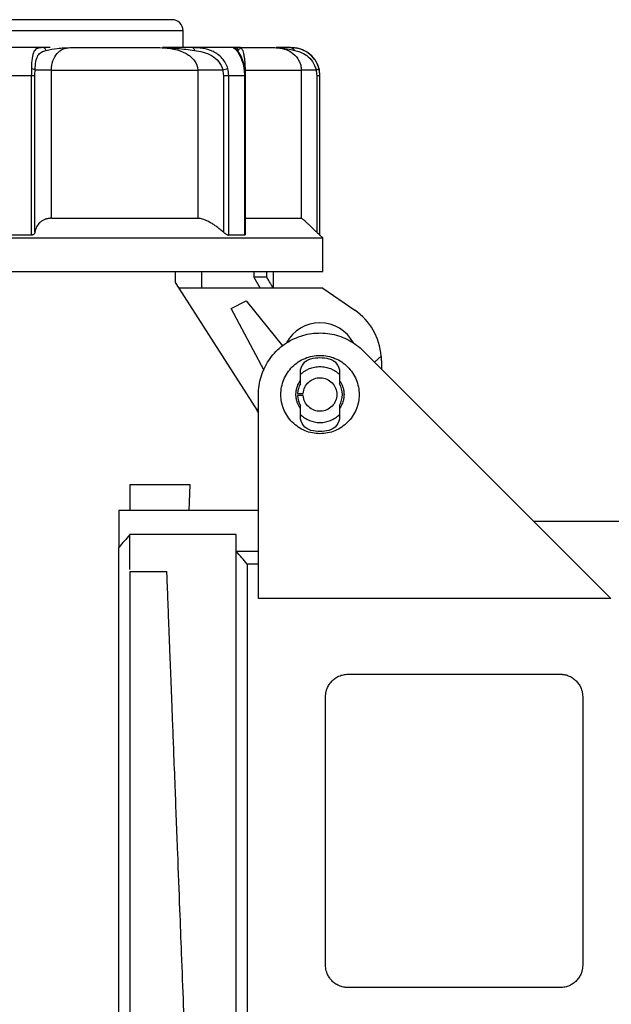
# Model space of a CAD drawing. Header units: inches. Extents: x 0 to 22, y 0 to 17.
# Tile 12 of 20: x 8.9 to 11, y 8.7 to 12.2. Entities that reach past the tile are written whole.
import ezdxf

# ---------------------------------------------------------------- set-up
doc = ezdxf.new("R2010")
doc.units = ezdxf.units.IN
doc.header["$LTSCALE"] = 2
doc.header["$MEASUREMENT"] = 0
doc.linetypes.add('SLD-Solid', pattern=[0])
doc.layers.add('DIMENSIONS', color=140, linetype='SLD-Solid', lineweight=25)
doc.styles.add('SLDTEXTSTYLE0', font='GOTHIC.TTF', dxfattribs={"width": 0.913})
doc.dimstyles.new('SLDDIMSTYLE2', dxfattribs={"dimtxt": 0.25, "dimasz": 0.3, "dimexe": 0, "dimexo": 0.0625, "dimgap": 0.0625, "dimtad": 0, "dimtih": 1, "dimtoh": 1, "dimrnd": 1e-09, "dimzin": 12, "dimdsep": 46, "dimtxsty": 'SLDTEXTSTYLE0', "dimsah": 1, "dimcen": 0.09, "dimadec": 0, "dimazin": 3, "dimtfac": 1, "dimtofl": 0, "dimtmove": 0, "dimatfit": 3, "dimfxl": 0, "dimfrac": 2, "dimtolj": 1, "dimtzin": 12, "dimarcsym": 0})

# ---------------------------------------------------------------- blocks, each defined once
blk = doc.blocks.new('_D_5')
at = {"layer": 'DIMENSIONS'}
for p, q in [((6.894, 11.2064), (6.894, 6.6313)), ((9.2661, 8.124), (9.2661, 6.6313)), ((6.894, 6.8813), (7.4614, 6.8813)), ((7.7568, 6.8794), (7.6806, 6.8794)), ((7.6806, 6.8794), (7.6806, 6.4825)), ((8.4033, 6.8794), (8.4795, 6.8794)), ((8.4795, 6.8794), (8.4795, 6.4825)), ((9.2661, 6.8813), (8.6987, 6.8813)), ((7.6806, 6.4825), (7.7568, 6.4825)), ((8.4795, 6.4825), (8.4033, 6.4825))]:
    blk.add_line(p, q, dxfattribs=at)
for points in [[(6.894, 6.8813), (7.194, 6.8213), (7.194, 6.9413)], [(9.2661, 6.8813), (8.9661, 6.9413), (8.9661, 6.8213)]]:
    blk.add_solid(points, dxfattribs=at)
at = {"layer": 'DIMENSIONS', "char_height": 0.25, "attachment_point": 1, "style": 'SLDTEXTSTYLE0'}
for s, insert in [('2.37', (7.7568, 7.2495)), ('60.3', (7.7568, 6.8018))]:
    blk.add_mtext(s, dxfattribs=dict(at, insert=insert))

msp = doc.modelspace()

# ---------------------------------------------------------------- linework, layer by layer
for p, q in [((9.4531, 12.1922), (8.4393, 12.1922)), ((9.4925, 12.1528), (8.4393, 12.1528)), ((9.4925, 12.0938), (9.4925, 12.1528)), ((8.9979, 12.0938), (8.7656, 12.0938)), ((9.025, 12.0938), (8.9979, 12.0938)), ((9.0941, 12.0938), (9.4113, 12.0938)), ((9.6695, 12.0938), (9.5259, 12.0938)), ((9.6863, 12.0841), (9.6927, 12.0914)), ((9.6987, 12.0902), (9.6948, 12.0938)), ((9.6948, 12.0938), (9.816, 12.0938)), ((9.6881, 12.0789), (9.6863, 12.0841)), ((8.8689, 11.9954), (8.9582, 11.9954)), ((8.9582, 11.9954), (8.9582, 11.4343)), ((8.971, 11.4446), (8.971, 11.9954)), ((9.0291, 11.4934), (9.0291, 12.015)), ((9.0291, 12.015), (9.5443, 12.015)), ((9.5443, 12.015), (9.5443, 11.4934)), ((9.6344, 11.9954), (9.6344, 11.4446)), ((9.6533, 11.9954), (9.7085, 11.9954)), ((9.6533, 11.4343), (9.6533, 11.9954)), ((9.7085, 11.9954), (9.7085, 11.4343)), ((9.7119, 11.9954), (9.7104, 12.0178)), ((9.7119, 11.4377), (9.7119, 11.9954)), ((9.712, 11.4934), (9.712, 12.015)), ((9.712, 12.015), (9.9088, 12.015)), ((9.9088, 12.015), (9.9088, 11.4934)), ((9.9631, 11.9954), (9.9631, 11.4446)), ((9.974, 11.4343), (9.974, 11.9954)), ((9.974, 11.9954), (9.9747, 11.9954)), ((9.9747, 11.4343), (9.9747, 11.9954)), ((9.0291, 11.4934), (9.5443, 11.4934)), ((9.712, 11.4934), (9.9088, 11.4934)), ((8.9582, 11.4343), (8.8689, 11.4343)), ((9.7085, 11.4343), (9.6533, 11.4343)), ((9.9747, 11.4343), (9.974, 11.4343)), ((9.9846, 11.4245), (9.9747, 11.4343)), ((8.4393, 11.4245), (9.9846, 11.4245)), ((9.9846, 11.3064), (9.9846, 11.4245)), ((8.4393, 11.3064), (9.9846, 11.3064)), ((9.4646, 11.3064), (9.4646, 11.2671)), ((9.5592, 11.2473), (9.5592, 11.3064)), ((9.7418, 11.3064), (9.7418, 11.2867)), ((9.7872, 11.2867), (9.7872, 11.3064)), ((9.8114, 11.2473), (9.8114, 11.3064)), ((9.4646, 11.2671), (9.4773, 11.2473)), ((9.7418, 11.2867), (9.7637, 11.2473)), ((9.7872, 11.2867), (9.7418, 11.2867)), ((9.4773, 11.2473), (9.7532, 10.8176)), ((9.9846, 11.2473), (9.4773, 11.2473)), ((9.9846, 11.2473), (10.0973, 11.1699)), ((9.6625, 11.1755), (9.7146, 11.2032)), ((9.7146, 11.2032), (9.8433, 11.0443)), ((9.778, 10.9582), (9.6625, 11.1755)), ((10.1279, 11.0264), (10.9986, 10.1557)), ((10.1672, 10.987), (10.1906, 11.0088)), ((10.1913, 10.9914), (10.1913, 10.963)), ((9.9058, 10.9436), (9.9058, 10.9516)), ((10.0436, 10.9516), (10.0436, 10.9436)), ((9.7582, 10.1557), (9.7582, 10.8733)), ((9.7532, 10.8176), (9.7582, 10.8248)), ((9.7582, 10.8098), (9.7532, 10.8176)), ((9.9058, 10.795), (9.9058, 10.803)), ((10.0436, 10.803), (10.0436, 10.795)), ((9.3054, 10.5555), (9.3054, 10.4658)), ((9.5177, 10.5555), (9.3054, 10.5555)), ((9.5143, 10.4658), (9.5177, 10.5555)), ((9.7582, 10.4658), (9.2661, 10.4658)), ((11.0574, 10.4265), (10.7278, 10.4265)), ((9.6795, 10.3803), (9.3054, 10.3803)), ((9.6795, 10.322), (9.7582, 10.322)), ((9.7582, 10.2766), (9.7188, 10.2766)), ((9.3054, 10.2511), (9.4356, 10.2511)), ((10.9986, 10.1557), (9.7582, 10.1557)), ((10.0732, 9.8891), (10.8212, 9.8891)), ((10.8212, 8.7867), (10.0732, 8.7867))]:
    msp.add_line(p, q)
for centre, radius, start, end in [((9.4531, 12.1528), 0.0394, 0, 90), ((9.8763, 11.9954), 0.0984, 0, 90), ((9.9747, 10.9914), 0.2165, 4.6065, 55.526), ((9.9747, 10.9914), 0.1339, 28.4036, 151.6743), ((9.9747, 10.9914), 0.2165, 0, 4.6065)]:
    msp.add_arc(centre, radius, start, end)
for points, knots in [([(8.9979, 12.0938), (8.9911, 12.0938), (8.985, 12.0932), (8.9747, 12.0892), (8.9706, 12.0858), (8.9643, 12.0744), (8.9622, 12.0664), (8.9594, 12.046), (8.9588, 12.0335), (8.9585, 12.02)], [0, 0, 0, 0, 0.25, 0.25, 0.5, 0.5, 0.75, 0.75, 1, 1, 1, 1]), ([(9.0108, 12.0841), (9.0094, 12.087), (9.0075, 12.0895), (9.0031, 12.0929), (9.0005, 12.0938), (8.9979, 12.0938)], [0, 0, 0, 0, 0.5, 0.5, 1, 1, 1, 1]), ([(9.0108, 12.0841), (9.023, 12.0868), (9.0435, 12.0905), (9.0652, 12.0926), (9.0797, 12.0936), (9.0869, 12.0938), (9.0941, 12.0938)], [0, 0, 0, 0, 0.5, 0.75, 0.75, 1, 1, 1, 1]), ([(9.0291, 12.015), (9.0291, 12.0263), (9.031, 12.0375), (9.0378, 12.0576), (9.0428, 12.0663), (9.0609, 12.087), (9.077, 12.0938), (9.0941, 12.0938)], [0, 0, 0, 0, 0.25, 0.25, 0.5, 0.5, 1, 1, 1, 1]), ([(9.4113, 12.0938), (9.4452, 12.0938), (9.4779, 12.0871), (9.5154, 12.0663), (9.5258, 12.0576), (9.5403, 12.0376), (9.5443, 12.0263), (9.5443, 12.015)], [0, 0, 0, 0, 0.5, 0.5, 0.75, 0.75, 1, 1, 1, 1]), ([(9.4113, 12.0938), (9.4215, 12.0938), (9.4317, 12.0936), (9.4521, 12.0926), (9.4827, 12.0905), (9.5128, 12.0868), (9.5324, 12.0841)], [0, 0, 0, 0, 0.25, 0.25, 0.5, 1, 1, 1, 1]), ([(9.5259, 12.0938), (9.5039, 12.0938), (9.4679, 12.0938), (9.4338, 12.0938), (9.4204, 12.0938)], [0, 0, 0, 0, 0.608964, 1, 1, 1, 1]), ([(9.5259, 12.0938), (9.5272, 12.0938), (9.5285, 12.0929), (9.5308, 12.0895), (9.5317, 12.087), (9.5324, 12.0841)], [0, 0, 0, 0, 0.5, 0.5, 1, 1, 1, 1]), ([(9.65, 12.02), (9.6463, 12.0335), (9.6393, 12.0459), (9.6213, 12.0664), (9.6101, 12.0743), (9.5863, 12.0858), (9.5739, 12.0892), (9.5493, 12.0932), (9.5372, 12.0938), (9.5259, 12.0938)], [0, 0, 0, 0, 0.25, 0.25, 0.5, 0.5, 0.75, 0.75, 1, 1, 1, 1]), ([(9.6695, 12.0938), (9.6696, 12.0938), (9.671, 12.0932), (9.6759, 12.0892), (9.6795, 12.0858), (9.6879, 12.0743), (9.6927, 12.0664), (9.7011, 12.0459), (9.7047, 12.0335), (9.7067, 12.02)], [0, 0, 0, 0, 0.25, 0.25, 0.5, 0.5, 0.75, 0.75, 1, 1, 1, 1]), ([(9.6863, 12.0841), (9.6846, 12.087), (9.6821, 12.0895), (9.6762, 12.0929), (9.6728, 12.0938), (9.6695, 12.0938)], [0, 0, 0, 0, 0.5, 0.5, 1, 1, 1, 1]), ([(9.6948, 12.0938), (9.6923, 12.0938), (9.6898, 12.0938), (9.6847, 12.0938), (9.6771, 12.0938), (9.6712, 12.0938), (9.6695, 12.0938)], [0, 0, 0, 0, 0.25, 0.25, 0.5, 1, 1, 1, 1]), ([(9.6977, 12.0925), (9.6919, 12.0936), (9.6842, 12.095), (9.6848, 12.0923), (9.685, 12.0916)], [0, 0, 0, 0, 0.759563, 1, 1, 1, 1]), ([(9.816, 12.0938), (9.8393, 12.0938), (9.8622, 12.087), (9.8884, 12.0664), (9.8957, 12.0576), (9.9034, 12.0426), (9.9055, 12.0373), (9.9081, 12.0263), (9.9088, 12.0207), (9.9088, 12.015)], [0, 0, 0, 0, 0.5, 0.5, 0.75, 0.75, 0.875, 0.875, 1, 1, 1, 1]), ([(9.816, 12.0938), (9.8218, 12.0938), (9.8275, 12.0936), (9.839, 12.0926), (9.8561, 12.0905), (9.8735, 12.0868), (9.8856, 12.0841)], [0, 0, 0, 0, 0.25, 0.25, 0.5, 1, 1, 1, 1]), ([(9.8711, 12.0938), (9.8597, 12.0938), (9.8412, 12.0938), (9.8263, 12.0938), (9.8205, 12.0938)], [0, 0, 0, 0, 0.614686, 1, 1, 1, 1]), ([(9.8711, 12.0938), (9.874, 12.0938), (9.8769, 12.0929), (9.882, 12.0895), (9.8841, 12.087), (9.8856, 12.0841)], [0, 0, 0, 0, 0.5, 0.5, 1, 1, 1, 1]), ([(9.9709, 12.02), (9.9673, 12.0335), (9.9608, 12.046), (9.9444, 12.0664), (9.9345, 12.0744), (9.9146, 12.0858), (9.9046, 12.0892), (9.8864, 12.0932), (9.8782, 12.0938), (9.8711, 12.0938)], [0, 0, 0, 0, 0.25, 0.25, 0.5, 0.5, 0.75, 0.75, 1, 1, 1, 1]), ([(8.9714, 12.015), (8.9719, 12.0259), (8.9728, 12.0361), (8.976, 12.0533), (8.9784, 12.0604), (8.9848, 12.0713), (8.9889, 12.0752), (8.9988, 12.0809), (9.0045, 12.0827), (9.0108, 12.0841)], [0, 0, 0, 0, 0.25, 0.25, 0.5, 0.5, 0.75, 0.75, 1, 1, 1, 1]), ([(9.5324, 12.0841), (9.5425, 12.0827), (9.5529, 12.0809), (9.5733, 12.0752), (9.5833, 12.0713), (9.6021, 12.0603), (9.6107, 12.0533), (9.6244, 12.0361), (9.6295, 12.0259), (9.6321, 12.015)], [0, 0, 0, 0, 0.25, 0.25, 0.5, 0.5, 0.75, 0.75, 1, 1, 1, 1]), ([(9.7104, 12.0177), (9.7087, 12.0269), (9.7054, 12.0447), (9.6973, 12.0635), (9.6907, 12.0746), (9.6889, 12.0776), (9.6881, 12.0789)], [0, 0, 0, 0, 0.278391, 0.542544, 0.79396, 1, 1, 1, 1]), ([(9.712, 12.015), (9.7119, 12.0205), (9.7118, 12.0318), (9.7105, 12.0477), (9.7086, 12.0621), (9.7054, 12.0774), (9.702, 12.0881), (9.6995, 12.0897), (9.6987, 12.0902)], [0, 0, 0, 0, 0.117502, 0.243359, 0.383499, 0.541968, 0.845642, 1, 1, 1, 1]), ([(9.8856, 12.0841), (9.8918, 12.0827), (9.8985, 12.0809), (9.9128, 12.0752), (9.9205, 12.0713), (9.9352, 12.0604), (9.9423, 12.0533), (9.9541, 12.0361), (9.9586, 12.0259), (9.961, 12.015)], [0, 0, 0, 0, 0.25, 0.25, 0.5, 0.5, 0.75, 0.75, 1, 1, 1, 1]), ([(8.9582, 11.9954), (8.9615, 11.9954), (8.9646, 11.9954), (8.969, 11.9954), (8.9705, 11.9954), (8.971, 11.9954)], [0, 0, 0, 0, 0.5, 0.5, 1, 1, 1, 1]), ([(8.9585, 12.02), (8.9618, 12.0195), (8.9648, 12.0188), (8.9693, 12.017), (8.9708, 12.016), (8.9714, 12.015)], [0, 0, 0, 0, 0.5, 0.5, 1, 1, 1, 1]), ([(9.0291, 12.015), (9.0142, 12.015), (9.001, 12.015), (8.9809, 12.015), (8.9742, 12.015), (8.9714, 12.015)], [0, 0, 0, 0, 0.5, 0.5, 1, 1, 1, 1]), ([(9.6321, 12.015), (9.616, 12.015), (9.5994, 12.015), (9.5689, 12.015), (9.555, 12.015), (9.5443, 12.015)], [0, 0, 0, 0, 0.5, 0.5, 1, 1, 1, 1]), ([(9.6321, 12.015), (9.6354, 12.016), (9.6389, 12.017), (9.6452, 12.0188), (9.648, 12.0195), (9.65, 12.02)], [0, 0, 0, 0, 0.5, 0.5, 1, 1, 1, 1]), ([(9.6344, 11.9954), (9.6379, 11.9954), (9.6416, 11.9954), (9.6482, 11.9954), (9.6511, 11.9954), (9.6533, 11.9954)], [0, 0, 0, 0, 0.5, 0.5, 1, 1, 1, 1]), ([(9.7067, 12.02), (9.7076, 12.0197), (9.7094, 12.0191), (9.7105, 12.0183), (9.7104, 12.0178), (9.7104, 12.0177)], [0, 0, 0, 0, 0.47285, 0.9457, 1, 1, 1, 1]), ([(9.7085, 11.9954), (9.7094, 11.9954), (9.7111, 11.9954), (9.7121, 11.9954), (9.7118, 11.9954), (9.7118, 11.9954)], [0, 0, 0, 0, 0.4520857, 0.9041714, 1, 1, 1, 1]), ([(9.961, 12.015), (9.9466, 12.015), (9.9341, 12.015), (9.916, 12.015), (9.9103, 12.015), (9.9088, 12.015)], [0, 0, 0, 0, 0.5, 0.5, 1, 1, 1, 1]), ([(9.961, 12.015), (9.9639, 12.016), (9.9665, 12.017), (9.9699, 12.0188), (9.9709, 12.0195), (9.9709, 12.02)], [0, 0, 0, 0, 0.5, 0.5, 1, 1, 1, 1]), ([(9.9631, 11.9954), (9.9663, 11.9954), (9.969, 11.9954), (9.9728, 11.9954), (9.9739, 11.9954), (9.974, 11.9954)], [0, 0, 0, 0, 0.5, 0.5, 1, 1, 1, 1]), ([(9.0291, 11.4934), (9.0277, 11.4934), (9.0249, 11.4933), (9.0209, 11.493), (9.0169, 11.4924), (9.013, 11.4916), (9.0093, 11.4905), (9.0033, 11.4885), (8.9956, 11.4846), (8.9878, 11.4784), (8.9814, 11.4712), (8.9766, 11.4632), (8.973, 11.4544), (8.9717, 11.4479), (8.971, 11.4446)], [0, 0, 0, 0, 0.0404161, 0.0808676, 0.1215617, 0.1627021, 0.2044854, 0.2470997, 0.3701611, 0.5007256, 0.6184424, 0.7398232, 0.8665225, 1, 1, 1, 1]), ([(9.6344, 11.4446), (9.6325, 11.4463), (9.6288, 11.4496), (9.623, 11.4544), (9.6173, 11.459), (9.6117, 11.4633), (9.606, 11.4673), (9.6004, 11.4711), (9.5948, 11.4747), (9.587, 11.4794), (9.577, 11.4846), (9.5664, 11.489), (9.5577, 11.4917), (9.5506, 11.4931), (9.5463, 11.4933), (9.5443, 11.4934)], [0, 0, 0, 0, 0.067676, 0.133494, 0.197619, 0.260227, 0.321505, 0.381655, 0.440891, 0.499433, 0.62996, 0.753046, 0.837385, 0.91917, 1, 1, 1, 1]), ([(9.9631, 11.4446), (9.9614, 11.4463), (9.958, 11.4496), (9.9531, 11.4544), (9.9484, 11.459), (9.9439, 11.4633), (9.9396, 11.4673), (9.9356, 11.4711), (9.9318, 11.4747), (9.9267, 11.4794), (9.9208, 11.4846), (9.9156, 11.489), (9.9122, 11.4917), (9.9099, 11.4931), (9.9091, 11.4933), (9.9088, 11.4934)], [0, 0, 0, 0, 0.067676, 0.133494, 0.197619, 0.260227, 0.321505, 0.381655, 0.440891, 0.499433, 0.62996, 0.753046, 0.837385, 0.91917, 1, 1, 1, 1]), ([(8.971, 11.4446), (8.9709, 11.4439), (8.9706, 11.4426), (8.9698, 11.4407), (8.9687, 11.439), (8.9673, 11.4375), (8.9656, 11.4361), (8.9634, 11.4351), (8.961, 11.4345), (8.9591, 11.4344), (8.9582, 11.4343)], [0, 0, 0, 0, 0.133328, 0.260331, 0.382577, 0.501826, 0.631086, 0.754342, 0.878434, 1, 1, 1, 1]), ([(9.6344, 11.4446), (9.6353, 11.4439), (9.6369, 11.4425), (9.6395, 11.4406), (9.6418, 11.4389), (9.6436, 11.4378), (9.6457, 11.4366), (9.6481, 11.4355), (9.651, 11.4345), (9.6526, 11.4344), (9.6533, 11.4343)], [0, 0, 0, 0, 0.140889, 0.271281, 0.3915, 0.501963, 0.541348, 0.703363, 0.854969, 1, 1, 1, 1]), ([(9.7119, 11.4377), (9.7119, 11.4377), (9.7121, 11.4365), (9.7114, 11.4354), (9.7101, 11.4345), (9.709, 11.4344), (9.7085, 11.4343)], [0, 0, 0, 0, 0.027631, 0.519614, 0.762276, 1, 1, 1, 1]), ([(9.9631, 11.4446), (9.9638, 11.4439), (9.9653, 11.4425), (9.9673, 11.4406), (9.969, 11.4389), (9.9702, 11.4378), (9.9714, 11.4366), (9.9726, 11.4355), (9.9737, 11.4345), (9.9739, 11.4344), (9.974, 11.4343)], [0, 0, 0, 0, 0.140889, 0.271281, 0.3915, 0.501963, 0.541348, 0.703363, 0.854969, 1, 1, 1, 1]), ([(9.8104, 11.2473), (9.8102, 11.2477), (9.8098, 11.2484), (9.8089, 11.2499), (9.8079, 11.2516), (9.8067, 11.2536), (9.8054, 11.2558), (9.8039, 11.2584), (9.8022, 11.2613), (9.7991, 11.2665), (9.7941, 11.2749), (9.7896, 11.2826), (9.7872, 11.2867)], [0, 0, 0, 0, 0.053334, 0.108356, 0.165664, 0.225785, 0.28918, 0.356241, 0.4273, 0.502638, 0.738229, 1, 1, 1, 1]), ([(9.7582, 10.8733), (9.7582, 10.8946), (9.7614, 10.9158), (9.7737, 10.9565), (9.7829, 10.9759), (9.8065, 11.0113), (9.8209, 11.0272), (9.8538, 11.0542), (9.8722, 11.0652), (9.9115, 11.0815), (9.9324, 11.0867), (9.9747, 11.0909), (9.9961, 11.0898), (10.0378, 11.0815), (10.0581, 11.0743), (10.0956, 11.0543), (10.1128, 11.0415), (10.1279, 11.0264)], [0, 0, 0, 0, 0.125, 0.125, 0.25, 0.25, 0.375, 0.375, 0.5, 0.5, 0.625, 0.625, 0.75, 0.75, 0.875, 0.875, 1, 1, 1, 1]), ([(9.9747, 10.7355), (9.9928, 10.7355), (10.0108, 10.7391), (10.0441, 10.7529), (10.0594, 10.7631), (10.0849, 10.7886), (10.0951, 10.8039), (10.1089, 10.8372), (10.1125, 10.8553), (10.1125, 10.8913), (10.1089, 10.9094), (10.0951, 10.9427), (10.0849, 10.958), (10.0594, 10.9835), (10.0441, 10.9937), (10.0108, 11.0075), (9.9928, 11.0111), (9.9567, 11.0111), (9.9387, 11.0075), (9.9053, 10.9937), (9.8901, 10.9835), (9.8645, 10.958), (9.8543, 10.9427), (9.8405, 10.9094), (9.8369, 10.8913), (9.8369, 10.8553), (9.8405, 10.8372), (9.8543, 10.8039), (9.8645, 10.7886), (9.8901, 10.7631), (9.9053, 10.7529), (9.9387, 10.7391), (9.9567, 10.7355), (9.9747, 10.7355)], [0, 0, 0, 0, 0.0625, 0.0625, 0.125, 0.125, 0.1875, 0.1875, 0.25, 0.25, 0.3125, 0.3125, 0.375, 0.375, 0.4375, 0.4375, 0.5, 0.5, 0.5625, 0.5625, 0.625, 0.625, 0.6875, 0.6875, 0.75, 0.75, 0.8125, 0.8125, 0.875, 0.875, 0.9375, 0.9375, 1, 1, 1, 1]), ([(9.9058, 10.9516), (9.9058, 10.9624), (9.9096, 10.9733), (9.9229, 10.9904), (9.9325, 10.9967), (9.943, 10.9993)], [0, 0, 0, 0, 0.5, 0.5, 1, 1, 1, 1]), ([(10.0064, 10.9993), (10.017, 10.9967), (10.0266, 10.9904), (10.0399, 10.9733), (10.0436, 10.9624), (10.0436, 10.9516)], [0, 0, 0, 0, 0.5, 0.5, 1, 1, 1, 1]), ([(9.9058, 10.9436), (9.9074, 10.9451), (9.9105, 10.948), (9.9154, 10.952), (9.9206, 10.9556), (9.926, 10.9589), (9.9317, 10.9619), (9.9413, 10.9662), (9.9557, 10.9705), (9.9747, 10.9723), (9.9938, 10.9705), (10.0102, 10.9656), (10.0235, 10.9591), (10.0342, 10.9522), (10.0405, 10.9465), (10.0436, 10.9436)], [0, 0, 0, 0, 0.041974, 0.083605, 0.125067, 0.166537, 0.208192, 0.250206, 0.375063, 0.500064, 0.624921, 0.749922, 0.833485, 0.916373, 1, 1, 1, 1]), ([(9.9058, 10.8241), (9.9048, 10.8256), (9.9029, 10.8285), (9.9002, 10.833), (9.8979, 10.8377), (9.8958, 10.8425), (9.8932, 10.8499), (9.8908, 10.8602), (9.8898, 10.8733), (9.8908, 10.8864), (9.8935, 10.8978), (9.8971, 10.9074), (9.901, 10.9152), (9.9042, 10.9201), (9.9058, 10.9225)], [0, 0, 0, 0, 0.0501845, 0.1000955, 0.1499263, 0.1998707, 0.2501216, 0.3749737, 0.5000341, 0.6248861, 0.7499465, 0.8334015, 0.9164527, 1, 1, 1, 1]), ([(9.9058, 10.9114), (9.9058, 10.9144), (9.9058, 10.9202), (9.9058, 10.9286), (9.9058, 10.9363), (9.9058, 10.9413), (9.9058, 10.9436)], [0, 0, 0, 0, 0.286808, 0.548392, 0.785699, 1, 1, 1, 1]), ([(9.9158, 10.8772), (9.9163, 10.8848), (9.9183, 10.8922), (9.9249, 10.9059), (9.9295, 10.912), (9.9407, 10.9222), (9.9473, 10.9262), (9.9615, 10.9314), (9.9691, 10.9326), (9.9843, 10.9321), (9.9918, 10.9304), (10.0056, 10.9242), (10.0119, 10.9198), (10.0224, 10.9089), (10.0266, 10.9025), (10.0323, 10.8884), (10.0338, 10.8809), (10.0338, 10.8657), (10.0323, 10.8582), (10.0266, 10.8441), (10.0224, 10.8377), (10.0119, 10.8268), (10.0056, 10.8224), (9.9918, 10.8163), (9.9843, 10.8145), (9.9691, 10.814), (9.9615, 10.8152), (9.9473, 10.8205), (9.9407, 10.8244), (9.9295, 10.8346), (9.9249, 10.8408), (9.9183, 10.8544), (9.9163, 10.8618), (9.9158, 10.8694)], [0, 0, 0, 0, 0.0625, 0.0625, 0.125, 0.125, 0.1875, 0.1875, 0.25, 0.25, 0.3125, 0.3125, 0.375, 0.375, 0.4375, 0.4375, 0.5, 0.5, 0.5625, 0.5625, 0.625, 0.625, 0.6875, 0.6875, 0.75, 0.75, 0.8125, 0.8125, 0.875, 0.875, 0.9375, 0.9375, 1, 1, 1, 1]), ([(10.0436, 10.9436), (10.0436, 10.9421), (10.0436, 10.9389), (10.0436, 10.934), (10.0436, 10.9288), (10.0436, 10.9233), (10.0436, 10.9174), (10.0436, 10.9135), (10.0436, 10.9114)], [0, 0, 0, 0, 0.1403982, 0.2907958, 0.4516286, 0.6232532, 0.8059626, 1, 1, 1, 1]), ([(10.0436, 10.9225), (10.0446, 10.921), (10.0466, 10.9181), (10.0492, 10.9136), (10.0516, 10.9089), (10.0536, 10.9041), (10.0563, 10.8967), (10.0587, 10.8864), (10.0597, 10.8733), (10.0587, 10.8602), (10.056, 10.8488), (10.0524, 10.8393), (10.0485, 10.8314), (10.0453, 10.8266), (10.0436, 10.8241)], [0, 0, 0, 0, 0.050185, 0.100096, 0.149926, 0.199871, 0.250122, 0.374974, 0.500034, 0.624886, 0.749947, 0.833402, 0.916453, 1, 1, 1, 1]), ([(10.0436, 10.8352), (10.0501, 10.8468), (10.0535, 10.86), (10.0535, 10.8866), (10.0501, 10.8998), (10.0436, 10.9114)], [0, 0, 0, 0, 0.5, 0.5, 1, 1, 1, 1]), ([(9.8961, 10.8772), (9.8972, 10.8772), (9.8993, 10.8772), (9.902, 10.8772), (9.9043, 10.8772), (9.9061, 10.8772), (9.9076, 10.8772), (9.9087, 10.8772), (9.9095, 10.8772), (9.9101, 10.8772), (9.9117, 10.8772), (9.9138, 10.8772), (9.9155, 10.8772), (9.9157, 10.8772), (9.9158, 10.8772)], [0, 0, 0, 0, 0.093987, 0.178441, 0.253363, 0.318751, 0.374606, 0.420927, 0.457715, 0.484968, 0.502687, 0.680477, 0.846244, 1, 1, 1, 1]), ([(9.9158, 10.8694), (9.9158, 10.8694), (9.9157, 10.8694), (9.9151, 10.8694), (9.9141, 10.8694), (9.9126, 10.8694), (9.9104, 10.8694), (9.9057, 10.8694), (9.9, 10.8694), (9.8961, 10.8694)], [0, 0, 0, 0, 0.091009, 0.18636, 0.286056, 0.390101, 0.498499, 0.653384, 1, 1, 1, 1]), ([(9.9058, 10.803), (9.9058, 10.8045), (9.9058, 10.8077), (9.9058, 10.8126), (9.9058, 10.8178), (9.9058, 10.8233), (9.9058, 10.8292), (9.9058, 10.8331), (9.9058, 10.8352)], [0, 0, 0, 0, 0.140398, 0.290796, 0.451629, 0.623253, 0.805963, 1, 1, 1, 1]), ([(10.0436, 10.8352), (10.0436, 10.8322), (10.0436, 10.8264), (10.0436, 10.818), (10.0436, 10.8103), (10.0436, 10.8054), (10.0436, 10.803)], [0, 0, 0, 0, 0.2868081, 0.5483918, 0.7856989, 1, 1, 1, 1]), ([(9.9058, 10.803), (9.9149, 10.7941), (9.9258, 10.787), (9.9493, 10.7774), (9.962, 10.7749), (9.9875, 10.7749), (10.0002, 10.7774), (10.0237, 10.787), (10.0346, 10.7941), (10.0436, 10.803)], [0, 0, 0, 0, 0.25, 0.25, 0.5, 0.5, 0.75, 0.75, 1, 1, 1, 1]), ([(9.943, 10.7473), (9.9325, 10.75), (9.9229, 10.7562), (9.9096, 10.7733), (9.9058, 10.7842), (9.9058, 10.795)], [0, 0, 0, 0, 0.5, 0.5, 1, 1, 1, 1]), ([(10.0436, 10.795), (10.0436, 10.7842), (10.0399, 10.7733), (10.0266, 10.7562), (10.017, 10.75), (10.0064, 10.7473)], [0, 0, 0, 0, 0.5, 0.5, 1, 1, 1, 1]), ([(9.2661, 10.4658), (9.2661, 10.4641), (9.2661, 10.4606), (9.2661, 10.4317), (9.2661, 10.3914), (9.2661, 10.3525), (9.2661, 10.3355)], [0, 0, 0, 0, 0.264372, 0.528743, 0.793115, 1, 1, 1, 1]), ([(9.3054, 10.3803), (9.2988, 10.3727), (9.2857, 10.3578), (9.2726, 10.3429), (9.2661, 10.3355)], [0, 0, 0, 0, 0.5044249, 1, 1, 1, 1]), ([(9.3054, 10.258), (9.3054, 10.2775), (9.3054, 10.3234), (9.3054, 10.3595), (9.3054, 10.3803)], [0, 0, 0, 0, 0.4229493, 1, 1, 1, 1]), ([(9.6795, 8.1782), (9.6795, 8.2002), (9.6795, 8.2408), (9.6795, 8.3554), (9.6795, 8.4294), (9.6795, 8.6038), (9.6795, 8.7042), (9.6795, 8.9218), (9.6795, 9.039), (9.6795, 9.2792), (9.6795, 9.4022), (9.6795, 9.6422), (9.6795, 9.7592), (9.6795, 9.9763), (9.6795, 10.0764), (9.6795, 10.2499), (9.6795, 10.3235), (9.6795, 10.3803)], [0, 0, 0, 0, 0.125, 0.125, 0.25, 0.25, 0.375, 0.375, 0.5, 0.5, 0.625, 0.625, 0.75, 0.75, 0.875, 0.875, 1, 1, 1, 1]), ([(9.2661, 8.224), (9.2661, 8.2255), (9.2661, 8.2286), (9.2661, 8.2338), (9.2661, 8.2394), (9.2661, 8.2453), (9.2661, 8.2517), (9.2661, 8.2584), (9.2661, 8.2655), (9.2661, 8.2806), (9.2661, 8.3059), (9.2661, 8.3457), (9.2661, 8.3912), (9.2661, 8.459), (9.2661, 8.5567), (9.2661, 8.6917), (9.2661, 8.8416), (9.2661, 9.0029), (9.2661, 9.1718), (9.2661, 9.3445), (9.2661, 9.517), (9.2661, 9.6855), (9.2661, 9.846), (9.2661, 9.9701), (9.2661, 10.0618), (9.2661, 10.1264), (9.2661, 10.1865), (9.2661, 10.2307), (9.2661, 10.2617), (9.2661, 10.2815), (9.2661, 10.3004), (9.2661, 10.3185), (9.2661, 10.3298), (9.2661, 10.3355)], [0, 0, 0, 0, 0.007827, 0.015645, 0.023458, 0.031268, 0.039079, 0.046893, 0.054712, 0.06254, 0.0938, 0.125067, 0.156326, 0.187593, 0.250075, 0.312556, 0.375038, 0.437519, 0.500001, 0.562482, 0.624964, 0.687445, 0.749927, 0.812408, 0.843667, 0.874935, 0.906194, 0.937461, 0.949979, 0.96248, 0.974977, 0.987479, 1, 1, 1, 1]), ([(9.7188, 10.2766), (9.7123, 10.2841), (9.6993, 10.2993), (9.6861, 10.3144), (9.6795, 10.322)], [0, 0, 0, 0, 0.49535, 1, 1, 1, 1]), ([(9.7188, 10.2766), (9.7188, 10.2213), (9.7188, 10.1517), (9.7188, 9.9901), (9.7188, 9.8981), (9.7188, 9.7002), (9.7188, 9.5942), (9.7188, 9.3777), (9.7188, 9.2672), (9.7188, 9.0516), (9.7188, 8.9465), (9.7188, 8.7512), (9.7188, 8.6611), (9.7188, 8.5037), (9.7188, 8.4366), (9.7188, 8.3313), (9.7188, 8.2932), (9.7188, 8.2713)], [0, 0, 0, 0, 0.125, 0.125, 0.25, 0.25, 0.375, 0.375, 0.5, 0.5, 0.625, 0.625, 0.75, 0.75, 0.875, 0.875, 1, 1, 1, 1]), ([(9.3054, 10.2511), (9.3054, 10.1602), (9.3054, 10.0574), (9.3054, 9.8359), (9.3054, 9.7171), (9.3054, 9.4729), (9.3054, 9.3474), (9.3054, 9.0994), (9.3054, 8.9769), (9.3054, 8.7445), (9.3054, 8.6345), (9.3054, 8.4355), (9.3054, 8.3465), (9.3054, 8.1965), (9.3054, 8.1354), (9.3054, 8.0459), (9.3054, 8.0175), (9.3054, 8.0065)], [0, 0, 0, 0, 0.125, 0.125, 0.25, 0.25, 0.375, 0.375, 0.5, 0.5, 0.625, 0.625, 0.75, 0.75, 0.875, 0.875, 1, 1, 1, 1]), ([(9.5217, 8.0189), (9.5216, 8.0202), (9.5215, 8.0226), (9.5213, 8.0268), (9.5212, 8.0314), (9.521, 8.0364), (9.5208, 8.0417), (9.5205, 8.0474), (9.5203, 8.0535), (9.5201, 8.06), (9.5198, 8.0669), (9.5195, 8.0742), (9.5192, 8.0819), (9.5189, 8.0899), (9.5186, 8.0984), (9.5182, 8.1073), (9.5179, 8.1165), (9.5175, 8.1262), (9.5171, 8.1362), (9.5167, 8.1466), (9.5163, 8.1575), (9.5159, 8.1687), (9.5154, 8.1803), (9.515, 8.1923), (9.5145, 8.2047), (9.514, 8.2175), (9.5135, 8.2307), (9.513, 8.2443), (9.5124, 8.2583), (9.5119, 8.2726), (9.5113, 8.2873), (9.5107, 8.3024), (9.509, 8.3474), (9.5058, 8.4308), (9.5005, 8.5666), (9.4944, 8.7263), (9.4879, 8.8939), (9.481, 9.0739), (9.4734, 9.2707), (9.4662, 9.4589), (9.4603, 9.6101), (9.4563, 9.7134), (9.4529, 9.8018), (9.4498, 9.8827), (9.4473, 9.9478), (9.4453, 9.9994), (9.4437, 10.0397), (9.4422, 10.0786), (9.4408, 10.116), (9.4394, 10.152), (9.4381, 10.1865), (9.4368, 10.2196), (9.436, 10.2407), (9.4356, 10.2511)], [0, 0, 0, 0, 0.007738, 0.015498, 0.02328, 0.031083, 0.038909, 0.046756, 0.054624, 0.062515, 0.070428, 0.078362, 0.086318, 0.094296, 0.102295, 0.110317, 0.11836, 0.126425, 0.134512, 0.142621, 0.150752, 0.158904, 0.167078, 0.175274, 0.183492, 0.191732, 0.199994, 0.208277, 0.216582, 0.22491, 0.233259, 0.241629, 0.250022, 0.30628, 0.366687, 0.431242, 0.499944, 0.555239, 0.624929, 0.705607, 0.749897, 0.78408, 0.816317, 0.846607, 0.874949, 0.89145, 0.907703, 0.923707, 0.939462, 0.954969, 0.970228, 0.985238, 1, 1, 1, 1]), ([(9.9944, 9.8103), (9.9945, 9.812), (9.9945, 9.8153), (9.995, 9.8202), (9.9958, 9.8251), (9.9968, 9.8299), (9.9982, 9.8346), (10.001, 9.8424), (10.0063, 9.8529), (10.0157, 9.8648), (10.0274, 9.875), (10.0389, 9.8816), (10.0491, 9.8854), (10.057, 9.8875), (10.0651, 9.8888), (10.0705, 9.889), (10.0732, 9.8891)], [0, 0, 0, 0, 0.0419068, 0.0835859, 0.12517, 0.1667926, 0.2085871, 0.2506851, 0.3771769, 0.5023652, 0.6245722, 0.7508188, 0.8138172, 0.8771292, 0.9391255, 1, 1, 1, 1]), ([(10.8212, 9.8891), (10.8225, 9.889), (10.8252, 9.889), (10.8292, 9.8887), (10.8332, 9.8881), (10.8386, 9.8872), (10.8453, 9.8854), (10.8554, 9.8816), (10.867, 9.875), (10.8787, 9.8648), (10.888, 9.8529), (10.8941, 9.841), (10.8977, 9.8299), (10.8996, 9.8202), (10.8998, 9.8136), (10.8999, 9.8103)], [0, 0, 0, 0, 0.030356, 0.060891, 0.091713, 0.12293, 0.186223, 0.249246, 0.375498, 0.497711, 0.62289, 0.749403, 0.83326, 0.916437, 1, 1, 1, 1]), ([(9.9944, 8.8654), (9.9944, 8.9388), (9.9944, 9.0162), (9.9944, 9.175), (9.9944, 9.2564), (9.9944, 9.4193), (9.9944, 9.5008), (9.9944, 9.6596), (9.9944, 9.7369), (9.9944, 9.8103)], [0, 0, 0, 0, 0.25, 0.25, 0.5, 0.5, 0.75, 0.75, 1, 1, 1, 1]), ([(10.8999, 9.8103), (10.8999, 9.7369), (10.8999, 9.6596), (10.8999, 9.5008), (10.8999, 9.4193), (10.8999, 9.2564), (10.8999, 9.175), (10.8999, 9.0162), (10.8999, 8.9388), (10.8999, 8.8654)], [0, 0, 0, 0, 0.25, 0.25, 0.5, 0.5, 0.75, 0.75, 1, 1, 1, 1]), ([(10.0732, 8.7867), (10.0718, 8.7867), (10.0692, 8.7868), (10.0651, 8.7871), (10.0611, 8.7876), (10.0557, 8.7886), (10.0491, 8.7903), (10.0389, 8.7942), (10.0274, 8.8008), (10.0157, 8.8109), (10.0063, 8.8228), (10.0003, 8.8348), (9.9967, 8.8458), (9.9948, 8.8555), (9.9945, 8.8621), (9.9944, 8.8654)], [0, 0, 0, 0, 0.030356, 0.060891, 0.091713, 0.12293, 0.186223, 0.249246, 0.375498, 0.497711, 0.62289, 0.749403, 0.83326, 0.916437, 1, 1, 1, 1]), ([(10.8999, 8.8654), (10.8999, 8.8638), (10.8998, 8.8605), (10.8994, 8.8555), (10.8986, 8.8506), (10.8975, 8.8458), (10.8961, 8.8411), (10.8933, 8.8332), (10.888, 8.8228), (10.8786, 8.8108), (10.8669, 8.8007), (10.8554, 8.7941), (10.8452, 8.7903), (10.8373, 8.7883), (10.8293, 8.7869), (10.8239, 8.7868), (10.8212, 8.7867)], [0, 0, 0, 0, 0.042035, 0.083823, 0.125497, 0.167192, 0.209041, 0.251179, 0.377729, 0.502609, 0.625228, 0.751407, 0.814218, 0.877352, 0.939232, 1, 1, 1, 1])]:
    msp.add_open_spline(points, degree=3, knots=knots)
for points in [[(8.9585, 12.02), (8.9583, 12.012), (8.9582, 12.0036), (8.9582, 11.9954)], [(8.971, 11.9954), (8.971, 12.002), (8.9711, 12.0087), (8.9714, 12.015)], [(9.6321, 12.015), (9.6337, 12.0087), (9.6344, 12.002), (9.6344, 11.9954)], [(9.6533, 11.9954), (9.6533, 12.0036), (9.6522, 12.012), (9.65, 12.02)], [(9.7067, 12.02), (9.7079, 12.012), (9.7085, 12.0036), (9.7085, 11.9954)], [(9.961, 12.015), (9.9623, 12.0087), (9.9631, 12.002), (9.9631, 11.9954)], [(9.974, 11.9954), (9.974, 12.0036), (9.9729, 12.012), (9.9709, 12.02)], [(9.943, 10.9993), (9.9637, 11.0045), (9.9857, 11.0045), (10.0064, 10.9993)], [(9.9058, 10.9114), (9.9001, 10.901), (9.8967, 10.8892), (9.8961, 10.8772)], [(9.8961, 10.8694), (9.8967, 10.8574), (9.9001, 10.8456), (9.9058, 10.8352)], [(10.0064, 10.7473), (9.9857, 10.7421), (9.9637, 10.7421), (9.943, 10.7473)]]:
    msp.add_open_spline(points, degree=3)

# ---------------------------------------------------------------- dimensions: what is measured, and where the dimension line sits
at = {"layer": 'DIMENSIONS'}
dim = msp.add_linear_dim(base=(9.2661, 6.8813), p1=(6.894, 11.3064), p2=(9.2661, 8.224), angle=0, dimstyle='SLDDIMSTYLE2', dxfattribs=at)
dim.commit()
dim.dimension.update_dxf_attribs({"geometry": '_D_5', "text_midpoint": (8.0801, 6.8813), "dimtype": 160})

doc.saveas('drawing.dxf')
